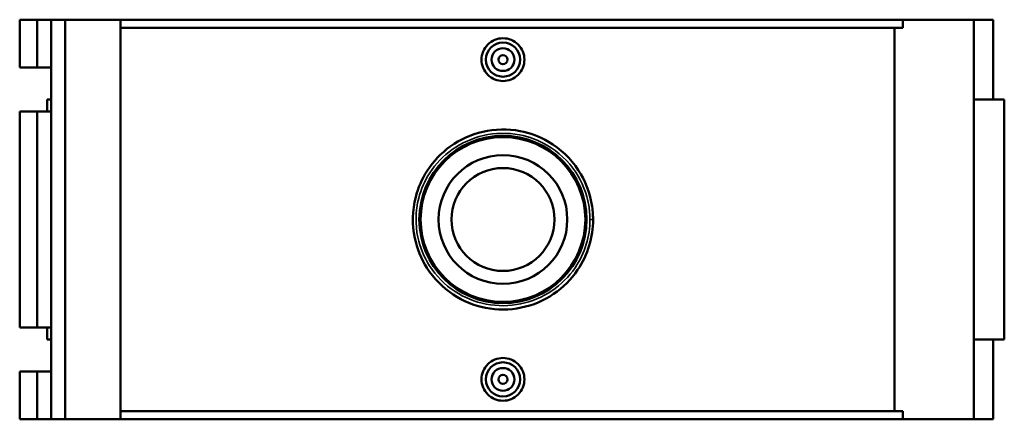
# Model space of a CAD drawing. Header units: inches. Extents: x -0.9 to 60.1, y -1.4 to 49.4.
# Tile 5 of 7: x 13.6 to 30.6, y 30.7 to 37.6. Entities that reach past the tile are written whole.
import ezdxf

# ---------------------------------------------------------------- set-up
doc = ezdxf.new("R2010")
doc.units = ezdxf.units.IN
doc.header["$MEASUREMENT"] = 0
doc.layers.add('Visible (ANSI)', color=7, linetype='Continuous', lineweight=50)
doc.layers.add('Visible Narrow (ANSI)', color=7, linetype='Continuous', lineweight=35)

msp = doc.modelspace()

# ---------------------------------------------------------------- linework, layer by layer
at = {"layer": 'Visible (ANSI)'}
for p, q in [((13.5719, 37.6163), (13.5719, 36.7855)), ((13.5719, 37.6163), (13.8767, 37.6163)), ((13.8767, 37.6163), (14.116, 37.6163)), ((13.8767, 37.6163), (13.8767, 36.7855)), ((14.116, 37.6163), (14.116, 36.7855)), ((14.116, 37.6163), (14.3598, 37.6163)), ((14.3598, 37.6163), (14.3598, 30.6863)), ((14.3598, 37.6163), (15.317, 37.6163)), ((15.317, 37.6163), (15.317, 30.6863)), ((15.317, 37.6163), (28.8781, 37.6163)), ((30.105, 37.6163), (28.8781, 37.6163)), ((28.8781, 37.4777), (28.8781, 37.6163)), ((30.444, 37.6163), (30.105, 37.6163)), ((30.105, 37.6163), (30.105, 30.6863)), ((30.444, 37.6163), (30.444, 36.2303)), ((28.8781, 37.4777), (15.317, 37.4777)), ((28.7323, 30.8249), (28.7323, 37.4777)), ((13.5719, 36.7855), (13.8767, 36.7855)), ((13.8767, 36.7855), (14.116, 36.7855)), ((14.116, 36.7855), (14.116, 36.0216)), ((14.116, 36.2303), (14.0483, 36.2303)), ((14.0483, 36.2303), (14.0483, 36.0216)), ((30.635, 36.2303), (30.105, 36.2303)), ((30.635, 36.2303), (30.635, 32.0723)), ((13.5719, 36.0216), (13.5719, 32.281)), ((13.8767, 36.0216), (13.5719, 36.0216)), ((13.8767, 36.0216), (13.8767, 32.281)), ((14.116, 36.0216), (13.8767, 36.0216)), ((14.116, 36.0216), (14.116, 32.281)), ((13.5719, 32.281), (13.8767, 32.281)), ((13.8767, 32.281), (14.116, 32.281)), ((14.0483, 32.281), (14.0483, 32.0723)), ((14.116, 32.281), (14.116, 31.5171)), ((14.0483, 32.0723), (14.116, 32.0723)), ((30.105, 32.0723), (30.635, 32.0723)), ((30.444, 32.0723), (30.444, 30.6863)), ((13.5719, 31.5171), (13.5719, 30.6863)), ((13.8767, 31.5171), (13.5719, 31.5171)), ((13.8767, 31.5171), (13.8767, 30.6863)), ((14.116, 31.5171), (13.8767, 31.5171)), ((14.116, 31.5171), (14.116, 30.6863)), ((28.8781, 30.8249), (15.317, 30.8249)), ((28.8781, 30.6863), (28.8781, 30.8249)), ((13.5719, 30.6863), (13.8767, 30.6863)), ((13.8767, 30.6863), (14.116, 30.6863)), ((14.116, 30.6863), (14.3598, 30.6863)), ((14.3598, 30.6863), (15.317, 30.6863)), ((15.317, 30.6863), (28.8781, 30.6863)), ((28.8781, 30.6863), (30.105, 30.6863)), ((30.105, 30.6863), (30.444, 30.6863))]:
    msp.add_line(p, q, dxfattribs=at)
for centre, radius in [((21.947, 36.9233), 0.2953), ((21.947, 36.9233), 0.1969), ((21.947, 36.9233), 0.0787), ((21.947, 34.1513), 1.4499), ((21.947, 34.1513), 1.4276), ((21.947, 34.1513), 1.1153), ((21.947, 34.1513), 0.8922), ((21.947, 31.3793), 0.2953), ((21.947, 31.3793), 0.1969), ((21.947, 31.3793), 0.0787)]:
    msp.add_circle(centre, radius, dxfattribs=at)
for points, knots in [([(22.3188, 36.9233), (22.3188, 36.8766), (22.3094, 36.8269), (22.2714, 36.7354), (22.2428, 36.6937), (22.1767, 36.6278), (22.1349, 36.5993), (22.0433, 36.5615), (21.9936, 36.5522), (21.9003, 36.5522), (21.8506, 36.5615), (21.759, 36.5993), (21.7172, 36.6278), (21.6512, 36.6937), (21.6225, 36.7354), (21.5845, 36.8269), (21.5751, 36.8766), (21.5751, 36.97), (21.5845, 37.0197), (21.6225, 37.1112), (21.6512, 37.1529), (21.7172, 37.2188), (21.759, 37.2473), (21.8506, 37.2851), (21.9003, 37.2944), (21.9936, 37.2944), (22.0433, 37.2851), (22.1349, 37.2473), (22.1767, 37.2188), (22.2428, 37.1529), (22.2714, 37.1112), (22.3094, 37.0197), (22.3188, 36.97), (22.3188, 36.9233)], [0, 0, 0, 0, 0.3555437, 0.3555437, 0.7110874, 0.7110874, 1.0664581, 1.0664581, 1.4218287, 1.4218287, 1.7771994, 1.7771994, 2.13257, 2.13257, 2.4881137, 2.4881137, 2.8436574, 2.8436574, 3.1992011, 3.1992011, 3.5547449, 3.5547449, 3.9101155, 3.9101155, 4.2654861, 4.2654861, 4.6208568, 4.6208568, 4.9762274, 4.9762274, 5.3317711, 5.3317711, 5.6873149, 5.6873149, 5.6873149, 5.6873149]), ([(23.5083, 34.1513), (23.5083, 34.2372), (23.5012, 34.323), (23.4516, 34.6213), (23.3711, 34.8269), (23.1211, 35.2082), (22.9427, 35.3777), (22.5835, 35.5879), (22.4162, 35.6509), (22.0298, 35.7255), (21.8077, 35.7215), (21.3943, 35.6262), (21.2023, 35.5391), (20.8759, 35.3041), (20.739, 35.1598), (20.5432, 34.8549), (20.4757, 34.7001), (20.3753, 34.3076), (20.37, 34.063), (20.4575, 33.647), (20.5291, 33.4712), (20.7466, 33.129), (20.9031, 32.9697), (21.255, 32.737), (21.4465, 32.6583), (21.8496, 32.5792), (22.0612, 32.5804), (22.4647, 32.6641), (22.6566, 32.7456), (22.9888, 32.9716), (23.1306, 33.114), (23.3289, 33.4078), (23.397, 33.5513), (23.486, 33.8473), (23.5083, 33.9993), (23.5083, 34.1513)], [-35.9546624, -35.9546624, -35.9546624, -35.9546624, -35.3266837, -35.3266837, -33.7425408, -33.7425408, -31.9796199, -31.9796199, -30.6883018, -30.6883018, -29.09959, -29.09959, -27.5830165, -27.5830165, -26.1461618, -26.1461618, -24.9232684, -24.9232684, -23.1807546, -23.1807546, -21.8115985, -21.8115985, -20.2045836, -20.2045836, -18.7151108, -18.7151108, -17.1985112, -17.1985112, -15.6993807, -15.6993807, -14.2484686, -14.2484686, -13.0966094, -13.0966094, -11.9848875, -11.9848875, -11.9848875, -11.9848875]), ([(22.3188, 31.3793), (22.3188, 31.3326), (22.3094, 31.2829), (22.2714, 31.1914), (22.2428, 31.1497), (22.1767, 31.0838), (22.1349, 31.0553), (22.0433, 31.0175), (21.9936, 31.0082), (21.9003, 31.0082), (21.8506, 31.0175), (21.759, 31.0553), (21.7172, 31.0838), (21.6512, 31.1497), (21.6225, 31.1914), (21.5845, 31.2829), (21.5751, 31.3326), (21.5751, 31.3793), (21.5751, 31.426), (21.5845, 31.4757), (21.6225, 31.5672), (21.6512, 31.6089), (21.7172, 31.6748), (21.759, 31.7033), (21.8506, 31.7411), (21.9003, 31.7504), (21.9936, 31.7504), (22.0433, 31.7411), (22.1349, 31.7033), (22.1767, 31.6748), (22.2428, 31.6089), (22.2714, 31.5672), (22.3094, 31.4757), (22.3188, 31.426), (22.3188, 31.3793)], [2.8436574, 2.8436574, 2.8436574, 2.8436574, 3.1992011, 3.1992011, 3.5547449, 3.5547449, 3.9101155, 3.9101155, 4.2654861, 4.2654861, 4.6208568, 4.6208568, 4.9762274, 4.9762274, 5.3317711, 5.3317711, 5.6873149, 5.6873149, 5.6873149, 6.0428586, 6.0428586, 6.3984023, 6.3984023, 6.7537729, 6.7537729, 7.1091436, 7.1091436, 7.4645142, 7.4645142, 7.8198849, 7.8198849, 8.1754286, 8.1754286, 8.5309723, 8.5309723, 8.5309723, 8.5309723])]:
    msp.add_open_spline(points, degree=3, knots=knots, dxfattribs=at)
at = {"layer": 'Visible Narrow (ANSI)'}
msp.add_line((23.4586, 34.1513), (23.5082, 34.1513), dxfattribs=at)
msp.add_open_spline([(23.4541, 34.1513), (23.4541, 34.0058), (23.4325, 33.8603), (23.3467, 33.577), (23.2809, 33.4397), (23.0895, 33.1584), (22.9526, 33.0222), (22.6319, 32.8058), (22.4467, 32.7278), (22.0573, 32.6477), (21.853, 32.6466), (21.4639, 32.7223), (21.279, 32.7976), (20.9394, 33.0203), (20.7883, 33.1729), (20.5784, 33.5004), (20.5092, 33.6686), (20.4248, 34.0668), (20.4299, 34.3009), (20.5268, 34.6765), (20.5919, 34.8248), (20.7809, 35.1166), (20.9131, 35.2547), (21.2281, 35.4796), (21.4135, 35.563), (21.8126, 35.6542), (22.0269, 35.6581), (22.3999, 35.5867), (22.5614, 35.5263), (22.9081, 35.3252), (23.0803, 35.1629), (23.3216, 34.7979), (23.3993, 34.6011), (23.4473, 34.3157), (23.4541, 34.2335), (23.4541, 34.1513)], degree=3, knots=[11.9848875, 11.9848875, 11.9848875, 11.9848875, 13.0966094, 13.0966094, 14.2484686, 14.2484686, 15.6993807, 15.6993807, 17.1985112, 17.1985112, 18.7151108, 18.7151108, 20.2045836, 20.2045836, 21.8115985, 21.8115985, 23.1807546, 23.1807546, 24.9232684, 24.9232684, 26.1461618, 26.1461618, 27.5830165, 27.5830165, 29.09959, 29.09959, 30.6883018, 30.6883018, 31.9796199, 31.9796199, 33.7425408, 33.7425408, 35.3266837, 35.3266837, 35.9546624, 35.9546624, 35.9546624, 35.9546624], dxfattribs=at)

doc.saveas('drawing.dxf')
